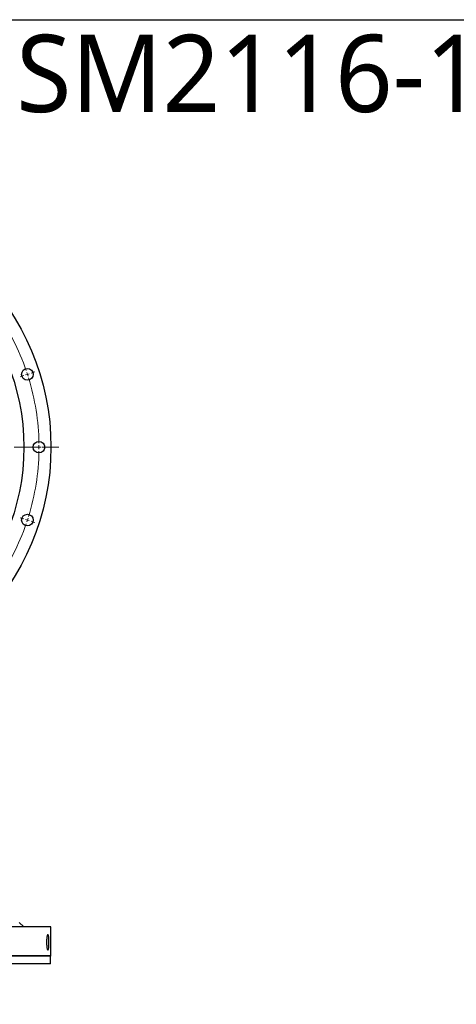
# Model space of a CAD drawing. Header units: millimetres. Extents: x -84 to 3240, y 8367 to 10823.
# Tile 3 of 7: x 1012 to 1578, y 9549 to 10823. Entities that reach past the tile are written whole.
import ezdxf

# ---------------------------------------------------------------- set-up
doc = ezdxf.new("R2010")
doc.units = ezdxf.units.MM
doc.header["$LTSCALE"] = 10
doc.linetypes.add('CENTER', pattern=[10.16, 6.35, -1.27, 1.27, -1.27])

msp = doc.modelspace()

# ---------------------------------------------------------------- linework, layer by layer
at = {"color": 0, "linetype": 'Continuous', "lineweight": 18}
for p, q in [((1027.3, 10365.9), (1032, 10367.4)), ((1017.8, 10362.8), (1013, 10361.2)), ((1022.5, 10364.3), (1020.1, 10363.6)), ((1022.5, 10364.3), (1024.9, 10365.1)), ((1032.5, 10270.1), (1027.5, 10270.1)), ((1037.5, 10270.1), (1035, 10270.1)), ((1037.5, 10270.1), (1040, 10270.1)), ((1042.5, 10270.1), (1047.5, 10270.1)), ((1017.8, 10177.4), (1013, 10178.9)), ((1022.5, 10175.8), (1020.1, 10176.6)), ((1022.5, 10175.8), (1024.9, 10175.1)), ((1027.3, 10174.3), (1032, 10172.7))]:
    msp.add_line(p, q, dxfattribs=at)
at = {"linetype": 'CENTER', "lineweight": 18, "ltscale": 0.35}
msp.add_line((400.9, 10270.1), (1064, 10270.1), dxfattribs=at)
at = {"color": 7, "linetype": 'Continuous', "lineweight": 25}
for p, q in [((1018, 9649.7), (1012, 9655.1)), ((1053, 9649.6), (412, 9649.6)), ((1018, 9649.7), (447, 9649.7)), ((1053, 9612.1), (1053, 9649.6)), ((1053, 9612.1), (412, 9612.1)), ((1052.5, 9611.6), (412.5, 9611.6)), ((1052.5, 9611.6), (1053, 9612.1)), ((1052.5, 9601.6), (1052.5, 9611.6)), ((1052.5, 9601.6), (412.5, 9601.6))]:
    msp.add_line(p, q, dxfattribs=at)
msp.add_lwpolyline([(-84.3, 10823), (3240.1, 10823), (3240.1, 8366.9), (-84.3, 8366.9)], close=True)
for centre, radius in [((732.5, 10270.1), 320.5), ((732.5, 10270.1), 285.5), ((1022.5, 10364.3), 7.5), ((1037.5, 10270.1), 7.5), ((1022.5, 10175.8), 7.5)]:
    msp.add_circle(centre, radius, dxfattribs=at)
at = {"color": 0, "linetype": 'Continuous', "lineweight": 18}
for start, end in [(18.9393, 35.0607), (18, 18.4696), (17.5304, 18), (0.9393, 17.0607), (342.9393, 359.0607), (0, 0.4696), (359.5304, 0), (341.5304, 342), (342, 342.4696), (324.9393, 341.0607)]:
    msp.add_arc((732.5, 10270.1), 305, start, end, dxfattribs=at)
at = {"color": 7, "linetype": 'Continuous', "lineweight": 25}
msp.add_open_spline([(1050.4, 9629.6), (1050.4, 9628.9), (1050.4, 9628.3), (1050.4, 9627.3), (1050.4, 9627), (1050.4, 9626.4), (1050.3, 9626), (1050.3, 9625.1), (1050.2, 9624.6), (1050.2, 9623.7), (1050.2, 9623.5), (1050.1, 9623), (1050.1, 9622.7), (1050, 9622), (1049.9, 9621.6), (1049.8, 9621.1), (1049.8, 9620.9), (1049.7, 9620.6), (1049.6, 9620.3), (1049.5, 9620.1), (1049.4, 9619.9), (1049.4, 9619.8), (1049.2, 9619.6), (1049.1, 9619.6), (1049, 9619.6), (1048.9, 9619.6), (1048.8, 9619.6), (1048.7, 9619.7), (1048.6, 9619.9), (1048.5, 9620.1), (1048.3, 9620.4), (1048.3, 9620.6), (1048.2, 9620.9), (1048.1, 9621.1), (1048, 9621.6), (1047.9, 9622), (1047.7, 9623), (1047.7, 9623.5), (1047.6, 9624.3), (1047.5, 9624.6), (1047.5, 9625.1), (1047.5, 9625.4), (1047.4, 9626.3), (1047.3, 9627), (1047.3, 9628.2), (1047.3, 9628.9), (1047.3, 9630.2), (1047.3, 9630.9), (1047.3, 9631.8), (1047.4, 9632.2), (1047.4, 9632.8), (1047.4, 9633.4), (1047.5, 9634), (1047.5, 9634.6), (1047.6, 9634.8), (1047.7, 9635.7), (1047.7, 9636.2), (1047.9, 9636.9), (1047.9, 9637.1), (1048, 9637.5), (1048, 9637.7), (1048.2, 9638.2), (1048.3, 9638.5), (1048.4, 9638.9), (1048.5, 9639), (1048.6, 9639.2), (1048.6, 9639.3), (1048.8, 9639.5), (1048.9, 9639.6), (1049.1, 9639.6), (1049.2, 9639.5), (1049.4, 9639.3), (1049.4, 9639.2), (1049.5, 9639), (1049.5, 9638.9), (1049.7, 9638.6), (1049.8, 9638.2), (1049.9, 9637.5), (1050, 9637.1), (1050.1, 9636.2), (1050.2, 9635.7), (1050.2, 9634.9), (1050.2, 9634.6), (1050.3, 9634), (1050.3, 9633.7), (1050.4, 9632.8), (1050.4, 9632.2), (1050.4, 9630.9), (1050.4, 9630.2), (1050.4, 9629.6)], degree=3, knots=[0, 0, 0, 0, 0.03125, 0.03125, 0.046875, 0.046875, 0.0625, 0.0625, 0.09375, 0.09375, 0.109375, 0.109375, 0.125, 0.125, 0.15625, 0.15625, 0.171875, 0.171875, 0.1875, 0.203125, 0.203125, 0.21875, 0.21875, 0.25, 0.25, 0.265625, 0.265625, 0.28125, 0.28125, 0.3125, 0.3125, 0.328125, 0.328125, 0.34375, 0.34375, 0.375, 0.375, 0.40625, 0.40625, 0.421875, 0.421875, 0.4375, 0.4375, 0.46875, 0.46875, 0.5, 0.5, 0.53125, 0.53125, 0.546875, 0.546875, 0.5625, 0.578125, 0.578125, 0.59375, 0.59375, 0.625, 0.625, 0.640625, 0.640625, 0.65625, 0.65625, 0.6875, 0.6875, 0.703125, 0.703125, 0.71875, 0.71875, 0.75, 0.75, 0.78125, 0.78125, 0.796875, 0.796875, 0.8125, 0.8125, 0.84375, 0.84375, 0.875, 0.875, 0.90625, 0.90625, 0.921875, 0.921875, 0.9375, 0.9375, 0.96875, 0.96875, 1, 1, 1, 1], dxfattribs=at)

# ---------------------------------------------------------------- texts
at = {"insert": (1007.9, 10803.5), "char_height": 100, "width": 1063.213, "attachment_point": 1}
msp.add_mtext('{\\fYu Gothic Medium|b0|i0|c0|p0;\\C1;SM2116-1-0641AA}', dxfattribs=at)

doc.saveas('drawing.dxf')
